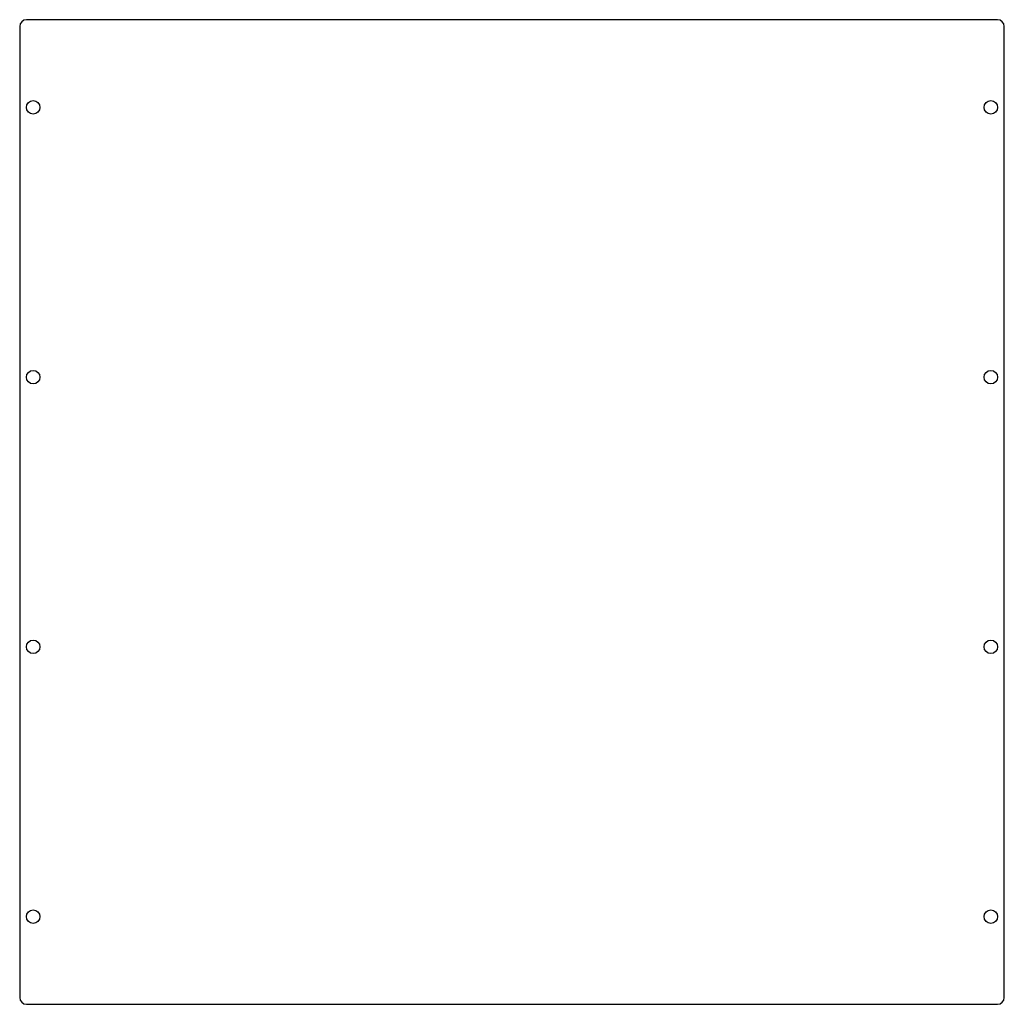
# Model space of a CAD drawing. Header units: inches. Extents: x -9.1 to 9.1, y -9.1 to 9.1.
import ezdxf

# ---------------------------------------------------------------- set-up
doc = ezdxf.new("R2010")
doc.units = ezdxf.units.IN
doc.header["$MEASUREMENT"] = 0

msp = doc.modelspace()

# ---------------------------------------------------------------- linework, layer by layer
at = {"color": 7, "linetype": 'Continuous', "lineweight": 25}
for p, q in [((-9.125, 9), (-9.125, -9)), ((9, 9.125), (-9, 9.125)), ((9.125, -9), (9.125, 9)), ((-9, -9.125), (9, -9.125))]:
    msp.add_line(p, q, dxfattribs=at)
for centre in [(-8.875, 7.5), (8.875, 7.5), (-8.875, 2.5), (8.875, 2.5), (-8.875, -2.5), (8.875, -2.5), (-8.875, -7.5), (8.875, -7.5)]:
    msp.add_circle(centre, 0.125, dxfattribs=at)
for centre, start, end in [((-9, 9), 90, 180), ((9, 9), 0, 90), ((-9, -9), 180, 270), ((9, -9), 270, 0)]:
    msp.add_arc(centre, 0.125, start, end, dxfattribs=at)

doc.saveas('drawing.dxf')
